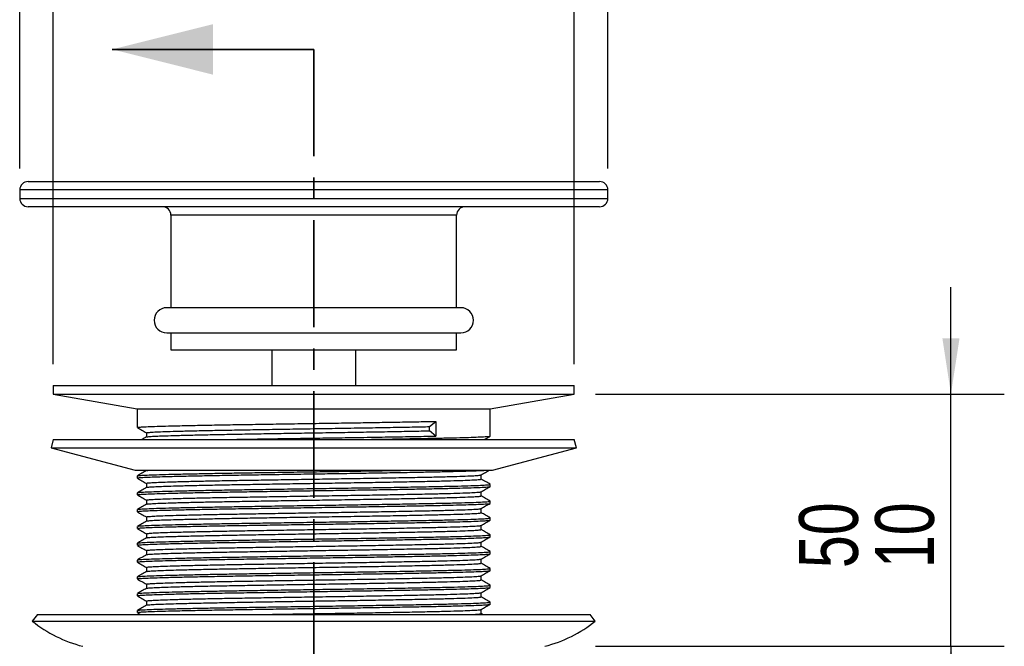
# Model space of a CAD drawing. Header units: millimetres. Extents: x 3 to 415, y 5 to 292.
# Tile 3 of 10: x 96 to 154, y 171 to 208. Entities that reach past the tile are written whole.
import ezdxf

# ---------------------------------------------------------------- set-up
doc = ezdxf.new("R2010")
doc.units = ezdxf.units.MM
doc.linetypes.add('CENTER', pattern=[10.16, 6.35, -1.27, 1.27, -1.27])
doc.layers.add('FORMAT', color=179, linetype='Continuous')
doc.styles.add('SLDTEXTSTYLE0', font='TXT', dxfattribs={"width": 0.75})
doc.dimstyles.new('SLDDIMSTYLE0', dxfattribs={"dimtxt": 3.5, "dimasz": 3.302, "dimexe": 0, "dimexo": 0.0625, "dimgap": 0.875, "dimtad": 1, "dimlfac": 2, "dimrnd": 1e-09, "dimzin": 12, "dimdsep": 46, "dimtxsty": 'SLDTEXTSTYLE0', "dimsah": 1, "dimcen": 0.09, "dimadec": 0, "dimazin": 3, "dimtfac": 1, "dimtdec": 0, "dimtofl": 0, "dimtmove": 0, "dimatfit": 3, "dimfxl": 1, "dimfrac": 2, "dimtolj": 1, "dimtzin": 12, "dimarcsym": 0})
doc.dimstyles.new('SLDDIMSTYLE1', dxfattribs={"dimtxt": 3.5, "dimasz": 3.302, "dimexe": 0, "dimexo": 0.0625, "dimgap": 0.875, "dimtad": 1, "dimlfac": 2, "dimrnd": 1e-09, "dimzin": 12, "dimdsep": 46, "dimtxsty": 'SLDTEXTSTYLE0', "dimsah": 1, "dimcen": 0.09, "dimadec": 0, "dimazin": 3, "dimlim": 1, "dimtp": 20, "dimtm": 20, "dimtfac": 1, "dimtdec": 0, "dimtmove": 0, "dimatfit": 0, "dimfxl": 1, "dimfrac": 2, "dimtolj": 1, "dimtzin": 12, "dimarcsym": 0})

# ---------------------------------------------------------------- blocks, each defined once
blk = doc.blocks.new('_D_1')
at = {"layer": 'FORMAT'}
for p, q in [((150.974, 185.798), (150.974, 192.148)), ((129.828, 185.798), (154.149, 185.798)), ((150.974, 170.798), (150.974, 185.798)), ((129.828, 170.798), (154.149, 170.798)), ((150.974, 170.798), (150.974, 164.448))]:
    blk.add_line(p, q, dxfattribs=at)
for points in [[(150.974, 185.798), (151.482, 189.1), (150.466, 189.1)], [(150.974, 170.798), (150.466, 167.496), (151.482, 167.496)]]:
    blk.add_solid(points, dxfattribs=at)
at = {"layer": 'FORMAT', "char_height": 3.5, "attachment_point": 1, "rotation": 90, "style": 'SLDTEXTSTYLE0'}
for s, insert in [('50', (141.936, 175.448)), ('10', (146.462, 175.448))]:
    blk.add_mtext(s, dxfattribs=dict(at, insert=insert))
blk = doc.blocks.new('_D_2')
at = {"layer": 'FORMAT'}
for p, q in [((95.558, 199.201), (95.558, 229.606)), ((130.558, 199.201), (130.558, 229.606)), ((130.558, 226.431), (95.558, 226.431))]:
    blk.add_line(p, q, dxfattribs=at)
for points in [[(95.558, 226.431), (98.86, 225.923), (98.86, 226.939)], [(130.558, 226.431), (127.256, 226.939), (127.256, 225.923)]]:
    blk.add_solid(points, dxfattribs=at)
at = {"layer": 'FORMAT', "char_height": 3.5, "attachment_point": 1, "style": 'SLDTEXTSTYLE0'}
for s, insert in [('%%c', (103.045, 230.943)), ('70', (108.324, 230.996))]:
    blk.add_mtext(s, dxfattribs=dict(at, insert=insert))
blk = doc.blocks.new('_D_4')
at = {"layer": 'FORMAT'}
for p, q in [((97.558, 187.568), (97.558, 222.319)), ((128.558, 187.568), (128.558, 222.319)), ((97.558, 219.144), (128.558, 219.144))]:
    blk.add_line(p, q, dxfattribs=at)
for points in [[(97.558, 219.144), (100.86, 218.636), (100.86, 219.652)], [(128.558, 219.144), (125.256, 219.652), (125.256, 218.636)]]:
    blk.add_solid(points, dxfattribs=at)
at = {"layer": 'FORMAT', "char_height": 3.5, "attachment_point": 1, "style": 'SLDTEXTSTYLE0'}
for s, insert in [('%%c', (107.074, 223.656)), ('62', (112.353, 223.709))]:
    blk.add_mtext(s, dxfattribs=dict(at, insert=insert))

msp = doc.modelspace()

# ---------------------------------------------------------------- linework, layer by layer
at = {"color": 7, "linetype": 'Continuous', "lineweight": 35}
msp.add_line((113.0584, 206.2881), (101.0584, 206.2881), dxfattribs=at)
at = {"color": 7, "linetype": 'CENTER', "lineweight": 35}
msp.add_line((113.0584, 206.2881), (113.0584, 125.0958), dxfattribs=at)
at = {"color": 7, "linetype": 'Continuous', "lineweight": 25}
for p, q in [((96.0584, 198.4308), (130.0584, 198.4308)), ((95.5584, 197.9308), (95.5584, 197.4308)), ((130.5584, 197.4308), (130.5584, 197.9308)), ((110.3706, 196.9308), (96.0584, 196.9308)), ((130.0584, 196.9308), (110.3706, 196.9308)), ((104.5584, 196.4308), (104.5584, 190.9308)), ((121.5584, 190.9308), (121.5584, 196.4308)), ((121.8084, 190.9308), (104.3084, 190.9308)), ((104.3084, 189.4308), (121.8084, 189.4308)), ((104.5584, 189.4308), (104.5584, 188.4308)), ((121.5584, 188.4308), (121.5584, 189.4308)), ((104.5584, 188.4308), (111.7145, 188.4308)), ((110.5584, 188.4308), (110.5584, 186.2983)), ((111.7145, 188.4308), (121.5584, 188.4308)), ((115.5584, 186.2983), (115.5584, 188.4308)), ((97.5584, 186.2983), (97.5584, 185.7983)), ((97.5584, 186.2983), (128.5584, 186.2983)), ((97.5584, 185.7983), (102.5584, 184.9166)), ((97.5584, 185.7983), (128.5584, 185.7983)), ((123.5584, 184.9166), (128.5584, 185.7983)), ((128.5584, 185.7983), (128.5584, 186.2983)), ((102.5584, 184.9166), (102.5584, 183.8014)), ((102.5584, 184.9166), (123.5584, 184.9166)), ((123.5584, 183.3013), (123.5584, 184.9166)), ((119.9497, 183.8608), (120.3243, 184.1733)), ((120.3243, 184.1733), (120.3243, 183.2983)), ((103.0997, 183.4887), (103.0997, 183.2411)), ((119.9497, 183.6108), (119.9497, 183.8608)), ((120.3243, 183.2983), (119.9497, 183.6108)), ((97.5584, 183.0835), (97.429, 182.6006)), ((97.5584, 183.0835), (113.3679, 183.0835)), ((113.3679, 183.0835), (128.5584, 183.0835)), ((128.6878, 182.6006), (128.5584, 183.0835)), ((97.429, 182.6006), (102.429, 181.2608)), ((97.429, 182.6006), (113.3705, 182.6006)), ((113.3705, 182.6006), (128.6878, 182.6006)), ((123.6878, 181.2608), (128.6878, 182.6006)), ((102.429, 181.2608), (113.2707, 181.2608)), ((113.2707, 181.2608), (123.6878, 181.2608)), ((102.5584, 180.9263), (102.5584, 180.8014)), ((103.0997, 180.4887), (103.0997, 180.2411)), ((123.0171, 180.7387), (123.0171, 180.9866)), ((102.5584, 179.9263), (102.5584, 179.8014)), ((123.0171, 179.7387), (123.0171, 179.9866)), ((123.5584, 180.3013), (123.5584, 180.4264)), ((103.0997, 179.4887), (103.0997, 179.2411)), ((123.5584, 179.3013), (123.5584, 179.4264)), ((102.5584, 178.9263), (102.5584, 178.8014)), ((123.0171, 178.7387), (123.0171, 178.9866)), ((103.0997, 178.4887), (103.0997, 178.2411)), ((123.5584, 178.3013), (123.5584, 178.4264)), ((102.5584, 177.9263), (102.5584, 177.8014)), ((123.0171, 177.7387), (123.0171, 177.9866)), ((103.0997, 177.4887), (103.0997, 177.2411)), ((123.0171, 176.7387), (123.0171, 176.9866)), ((123.5584, 177.3013), (123.5584, 177.4264)), ((102.5584, 176.9263), (102.5584, 176.8014)), ((103.0997, 176.4887), (103.0997, 176.2411)), ((123.5584, 176.3013), (123.5584, 176.4264)), ((102.5584, 175.9263), (102.5584, 175.8014)), ((123.0171, 175.7387), (123.0171, 175.9866)), ((103.0997, 175.4887), (103.0997, 175.2411)), ((123.5584, 175.3013), (123.5584, 175.4264)), ((102.5584, 174.9263), (102.5584, 174.8014)), ((123.0171, 174.7387), (123.0171, 174.9866)), ((103.0997, 174.4887), (103.0997, 174.2411)), ((123.5584, 174.3013), (123.5584, 174.4264)), ((102.5584, 173.9263), (102.5584, 173.8014)), ((103.0997, 173.4887), (103.0997, 173.2411)), ((123.0171, 173.7387), (123.0171, 173.9866)), ((102.5584, 172.9263), (102.5584, 172.8014)), ((123.0171, 172.7387), (123.0171, 172.9866)), ((123.5584, 173.3013), (123.5584, 173.4264)), ((96.6208, 172.6887), (96.3084, 172.2983)), ((96.3084, 172.2983), (116.6937, 172.2983)), ((96.6208, 172.6887), (116.6259, 172.6887)), ((102.5621, 172.7971), (102.7498, 172.6887)), ((116.6259, 172.6887), (129.496, 172.6887)), ((116.6937, 172.2983), (129.8084, 172.2983)), ((123.1079, 172.6887), (123.0171, 172.7411)), ((129.8084, 172.2983), (129.496, 172.6887))]:
    msp.add_line(p, q, dxfattribs=at)
at = {"color": 8, "linetype": 'Continuous', "lineweight": 25}
for p, q in [((130.5584, 197.9308), (95.5584, 197.9308)), ((95.5584, 197.4308), (110.2916, 197.4308)), ((110.2916, 197.4308), (130.5584, 197.4308)), ((111.7145, 196.4308), (104.5584, 196.4308)), ((121.5584, 196.4308), (111.7145, 196.4308))]:
    msp.add_line(p, q, dxfattribs=at)
at = {"color": 7, "linetype": 'Continuous', "lineweight": 25}
for centre, radius, start, end in [((96.0584, 197.9308), 0.5, 90, 180), ((130.0584, 197.9308), 0.5, 0, 90), ((96.0584, 197.4308), 0.5, 180, 270), ((104.0584, 196.4308), 0.5, 0, 90), ((122.0584, 196.4308), 0.5, 90, 180), ((130.0584, 197.4308), 0.5, 270, 0), ((104.3084, 190.1808), 0.75, 90, 270), ((121.8084, 190.1808), 0.75, 270, 90), ((101.3066, 178.5447), 8, 231.334198, 255.535699), ((124.8102, 178.5447), 8, 284.464301, 308.665802)]:
    msp.add_arc(centre, radius, start, end, dxfattribs=at)
for points, knots in [([(102.576, 183.8014), (102.5777, 183.8063), (102.5817, 183.8182), (102.7904, 183.8371), (103.1658, 183.8577), (103.7065, 183.8774), (104.4191, 183.8981), (105.3157, 183.9202), (106.3911, 183.9429), (107.5907, 183.9651), (108.8934, 183.9865), (110.2812, 184.0089), (111.7307, 184.0317), (113.1611, 184.0536), (114.5408, 184.0741), (115.8558, 184.094), (117.1327, 184.1147), (118.3443, 184.1356), (119.4198, 184.1553), (120.0394, 184.1676), (120.3243, 184.1733)], [0, 0, 0, 0, 0.0396574, 0.0949647, 0.1499677, 0.2042719, 0.2588978, 0.3191074, 0.3793978, 0.4391771, 0.4983691, 0.5583197, 0.6186446, 0.6787498, 0.733165, 0.7876513, 0.8427749, 0.8980865, 0.9531277, 1, 1, 1, 1]), ([(102.5621, 183.7971), (102.6524, 183.745), (102.8316, 183.6415), (103.0107, 183.538), (103.0997, 183.4866)], [0, 0, 0, 0, 0.50364032, 1, 1, 1, 1]), ([(103.116, 183.4887), (103.1176, 183.4937), (103.1213, 183.5056), (103.3196, 183.5246), (103.6757, 183.5452), (104.1886, 183.5649), (104.8644, 183.5856), (105.7148, 183.6077), (106.7348, 183.6304), (107.8725, 183.6526), (109.1081, 183.674), (110.4243, 183.6964), (111.7991, 183.7192), (113.2395, 183.7425), (114.7183, 183.7654), (116.207, 183.7897), (117.6253, 183.8147), (118.8939, 183.8387), (119.614, 183.8537), (119.9497, 183.8608)], [0, 0, 0, 0, 0.040104, 0.0953908, 0.1503736, 0.2046578, 0.2592635, 0.3194509, 0.3797191, 0.4394764, 0.4986464, 0.5585749, 0.6188776, 0.6789607, 0.744158, 0.8097726, 0.8760476, 0.9421973, 1, 1, 1, 1]), ([(103.1261, 183.2434), (103.1291, 183.2472), (103.1378, 183.2584), (103.3502, 183.2768), (103.7266, 183.2975), (104.2376, 183.3164), (104.8847, 183.3362), (105.7148, 183.3577), (106.7348, 183.3804), (107.8725, 183.4026), (109.1081, 183.424), (110.4243, 183.4464), (111.7991, 183.4692), (113.2395, 183.4925), (114.7183, 183.5154), (116.207, 183.5397), (117.6253, 183.5647), (118.8939, 183.5887), (119.614, 183.6037), (119.9497, 183.6108)], [0, 0, 0, 0, 0.0313771, 0.0899653, 0.1481622, 0.1988436, 0.2499136, 0.3108607, 0.3718897, 0.4324012, 0.4923181, 0.5530031, 0.6140669, 0.6749084, 0.7409287, 0.8073714, 0.8744831, 0.9414677, 1, 1, 1, 1]), ([(103.1036, 183.2433), (103.0133, 183.1912), (102.9211, 183.1379), (102.8289, 183.0847), (102.8269, 183.0835)], [0, 0, 0, 0, 0.97854, 1, 1, 1, 1]), ([(107.2607, 183.0835), (107.4662, 183.0873), (108.0384, 183.0977), (109.0792, 183.1144), (110.4141, 183.136), (111.8725, 183.1589), (113.4107, 183.1824), (114.9363, 183.2048), (116.4252, 183.228), (117.8469, 183.2518), (119.1744, 183.2755), (119.9426, 183.2907), (120.3243, 183.2983)], [0, 0, 0, 0, 0.052606, 0.1465379, 0.241678, 0.3507904, 0.4593789, 0.5665151, 0.6745607, 0.783602, 0.8924682, 1, 1, 1, 1]), ([(115.1563, 183.0835), (115.3864, 183.087), (116.0592, 183.0972), (117.1313, 183.1147), (118.3459, 183.1356), (119.4659, 183.1562), (120.4777, 183.1759), (121.3702, 183.196), (122.1318, 183.2168), (122.7429, 183.2377), (123.1952, 183.2583), (123.4628, 183.278), (123.5796, 183.2924), (123.5504, 183.3003), (123.5466, 183.3013)], [0, 0, 0, 0, 0.048835, 0.142839, 0.2371637, 0.3310272, 0.4237056, 0.516975, 0.6112619, 0.7057917, 0.7997777, 0.8925714, 0.9859864, 1, 1, 1, 1]), ([(123.185, 183.0835), (123.218, 183.1026), (123.3412, 183.1738), (123.4644, 183.245), (123.5547, 183.2971)], [0, 0, 0, 0, 0.2677318, 1, 1, 1, 1]), ([(103.1036, 181.2433), (103.0133, 181.1912), (102.8329, 181.087), (102.6524, 180.9827), (102.5621, 180.9306)], [0, 0, 0, 0, 0.4999963, 1, 1, 1, 1]), ([(102.576, 180.8014), (102.5777, 180.8063), (102.5817, 180.8182), (102.7904, 180.8371), (103.1658, 180.8577), (103.7065, 180.8774), (104.4191, 180.8981), (105.3157, 180.9202), (106.3911, 180.9429), (107.5907, 180.9651), (108.8934, 180.9865), (110.2812, 181.0089), (111.7306, 181.0317), (113.1611, 181.0536), (114.5408, 181.0741), (115.8559, 181.094), (117.1324, 181.1147), (118.3457, 181.1356), (119.4659, 181.1562), (120.4778, 181.1759), (121.3695, 181.196), (122.1343, 181.2168), (122.7333, 181.2377), (123.0876, 181.2525), (123.1905, 181.26), (123.2021, 181.2608)], [0, 0, 0, 0, 0.0321114, 0.0768948, 0.1214319, 0.1654031, 0.2096347, 0.2583876, 0.307206, 0.3556105, 0.4035394, 0.4520826, 0.5009289, 0.5495973, 0.5936583, 0.6377769, 0.6824116, 0.7271985, 0.7717665, 0.8157717, 0.8600576, 0.9048266, 0.9497109, 0.994337, 1, 1, 1, 1]), ([(102.5845, 180.9306), (102.5941, 180.9358), (102.6177, 180.9486), (102.8926, 180.9689), (103.3675, 180.9911), (104.0178, 181.0119), (104.8078, 181.0331), (105.7162, 181.0539), (106.7439, 181.0747), (107.8686, 181.0948), (109.0764, 181.1144), (110.4149, 181.136), (111.8723, 181.1589), (113.4104, 181.1824), (114.9377, 181.2048), (116.4201, 181.228), (117.5675, 181.2469), (118.1694, 181.2578), (118.3355, 181.2608)], [0, 0, 0, 0, 0.0465914, 0.1145213, 0.1818451, 0.2485635, 0.3105071, 0.3728267, 0.435006, 0.4965361, 0.5577508, 0.6197529, 0.6908606, 0.7616269, 0.8314468, 0.9018593, 0.9729206, 1, 1, 1, 1]), ([(103.1261, 181.2434), (103.1232, 181.2472), (103.119, 181.253), (103.1871, 181.2589), (103.2097, 181.2608)], [0, 0, 0, 0, 0.6677829, 1, 1, 1, 1]), ([(123.0132, 180.9843), (123.1035, 181.0365), (123.263, 181.1286), (123.4226, 181.2208), (123.4919, 181.2608)], [0, 0, 0, 0, 0.5655416, 1, 1, 1, 1]), ([(102.5621, 180.7971), (102.6524, 180.745), (102.8316, 180.6415), (103.0107, 180.538), (103.0997, 180.4866)], [0, 0, 0, 0, 0.5036403, 1, 1, 1, 1]), ([(103.116, 180.4887), (103.1176, 180.4937), (103.1213, 180.5056), (103.3196, 180.5246), (103.6757, 180.5452), (104.1886, 180.5649), (104.8644, 180.5856), (105.7148, 180.6077), (106.7348, 180.6304), (107.8725, 180.6526), (109.1081, 180.674), (110.4243, 180.6964), (111.7991, 180.7192), (113.2395, 180.7425), (114.7184, 180.7654), (116.2065, 180.7897), (117.6272, 180.8147), (118.9368, 180.8397), (120.0676, 180.8627), (121.0154, 180.8853), (121.7813, 180.908), (122.3791, 180.9307), (122.7804, 180.953), (122.9874, 180.9703), (122.9887, 180.9811), (122.9891, 180.9844)], [0, 0, 0, 0, 0.0300801, 0.0715481, 0.1127881, 0.153504, 0.1944612, 0.2396048, 0.2848091, 0.3296302, 0.3740108, 0.4189603, 0.4641905, 0.5092559, 0.5581574, 0.6073717, 0.6570815, 0.7066971, 0.7556513, 0.8003047, 0.8454527, 0.8906545, 0.9354663, 0.9798498, 1, 1, 1, 1]), ([(103.1261, 180.2434), (103.1291, 180.2472), (103.1378, 180.2584), (103.3502, 180.2768), (103.7266, 180.2975), (104.2376, 180.3164), (104.8847, 180.3362), (105.7148, 180.3577), (106.7348, 180.3804), (107.8725, 180.4026), (109.1081, 180.424), (110.4243, 180.4464), (111.7991, 180.4692), (113.2395, 180.4925), (114.7184, 180.5154), (116.2065, 180.5397), (117.6272, 180.5647), (118.9368, 180.5897), (120.0676, 180.6127), (121.0154, 180.6353), (121.7814, 180.658), (122.3786, 180.6807), (122.7824, 180.703), (122.9976, 180.7217), (122.9955, 180.7339), (122.9947, 180.7387)], [0, 0, 0, 0, 0.02325696, 0.06668295, 0.10981899, 0.14738439, 0.18523792, 0.23041237, 0.27564752, 0.32049914, 0.36491003, 0.40989017, 0.4551512, 0.50024735, 0.54918212, 0.59843, 0.64817365, 0.69782316, 0.7468107, 0.79149458, 0.8366733, 0.88190591, 0.92674834, 0.97116212, 1, 1, 1, 1]), ([(123.5547, 180.4306), (123.4644, 180.4827), (123.2853, 180.5862), (123.1061, 180.6897), (123.0171, 180.7411)], [0, 0, 0, 0, 0.503641, 1, 1, 1, 1]), ([(103.1036, 180.2433), (103.0133, 180.1912), (102.8329, 180.087), (102.6524, 179.9827), (102.5621, 179.9306)], [0, 0, 0, 0, 0.4999963, 1, 1, 1, 1]), ([(102.576, 179.8014), (102.5777, 179.8063), (102.5817, 179.8182), (102.7904, 179.8371), (103.1658, 179.8577), (103.7065, 179.8774), (104.4191, 179.8981), (105.3157, 179.9202), (106.3911, 179.9429), (107.5907, 179.9651), (108.8934, 179.9865), (110.2812, 180.0089), (111.7306, 180.0317), (113.1611, 180.0536), (114.5408, 180.0741), (115.8559, 180.094), (117.1324, 180.1147), (118.3456, 180.1356), (119.466, 180.1562), (120.4776, 180.1759), (121.3702, 180.196), (122.1318, 180.2168), (122.7429, 180.2377), (123.1952, 180.2583), (123.4628, 180.278), (123.5796, 180.2924), (123.5504, 180.3003), (123.5466, 180.3013)], [0, 0, 0, 0, 0.0294761, 0.0705841, 0.1114661, 0.1518287, 0.1924303, 0.2371821, 0.281994, 0.3264261, 0.3704215, 0.4149808, 0.4598184, 0.5044926, 0.5449376, 0.5854355, 0.6264071, 0.6675184, 0.7084288, 0.7488226, 0.789474, 0.8305688, 0.8717695, 0.9127333, 0.9531773, 0.9938922, 1, 1, 1, 1]), ([(102.5845, 179.9306), (102.5941, 179.9358), (102.6177, 179.9486), (102.8926, 179.9689), (103.3675, 179.9911), (104.0178, 180.0119), (104.8078, 180.0331), (105.7162, 180.0539), (106.7439, 180.0747), (107.8687, 180.0948), (109.0764, 180.1144), (110.4149, 180.136), (111.8722, 180.1589), (113.4107, 180.1824), (114.9365, 180.2048), (116.4247, 180.228), (117.8488, 180.2518), (119.1673, 180.2755), (120.0049, 180.2917), (120.7603, 180.3072), (121.448, 180.3229), (122.2555, 180.3455), (122.8851, 180.3682), (123.311, 180.3905), (123.5382, 180.4093), (123.5359, 180.4215), (123.535, 180.4264)], [0, 0, 0, 0, 0.0309953, 0.0761863, 0.120974, 0.165359, 0.2065676, 0.2480262, 0.2893915, 0.3303249, 0.3710486, 0.412296, 0.459601, 0.5066789, 0.5531272, 0.5999697, 0.6472439, 0.6944422, 0.7410619, 0.7466748, 0.7913228, 0.8364653, 0.8816616, 0.926468, 0.9708461, 1, 1, 1, 1]), ([(103.116, 179.4887), (103.1176, 179.4937), (103.1213, 179.5056), (103.3196, 179.5246), (103.6757, 179.5452), (104.1886, 179.5649), (104.8644, 179.5856), (105.7148, 179.6077), (106.7348, 179.6304), (107.8725, 179.6526), (109.1081, 179.674), (110.4243, 179.6964), (111.7991, 179.7192), (113.2395, 179.7425), (114.7184, 179.7654), (116.2065, 179.7897), (117.6272, 179.8147), (118.9368, 179.8397), (120.0676, 179.8627), (121.0154, 179.8853), (121.7813, 179.908), (122.3791, 179.9307), (122.7804, 179.953), (122.9874, 179.9703), (122.9887, 179.9811), (122.9891, 179.9844)], [0, 0, 0, 0, 0.0300801, 0.0715481, 0.1127881, 0.153504, 0.1944612, 0.2396048, 0.2848091, 0.3296302, 0.3740108, 0.4189603, 0.4641905, 0.5092559, 0.5581574, 0.6073717, 0.6570815, 0.7066971, 0.7556513, 0.8003047, 0.8454527, 0.8906545, 0.9354663, 0.9798498, 1, 1, 1, 1]), ([(123.0132, 179.9843), (123.1035, 180.0365), (123.284, 180.1407), (123.4644, 180.245), (123.5547, 180.2971)], [0, 0, 0, 0, 0.4999963, 1, 1, 1, 1]), ([(102.5621, 179.7971), (102.6524, 179.745), (102.8316, 179.6415), (103.0107, 179.538), (103.0997, 179.4866)], [0, 0, 0, 0, 0.5036403, 1, 1, 1, 1]), ([(102.576, 178.8014), (102.5777, 178.8063), (102.5817, 178.8182), (102.7904, 178.8371), (103.1658, 178.8577), (103.7065, 178.8774), (104.4191, 178.8981), (105.3157, 178.9202), (106.3911, 178.9429), (107.5907, 178.9651), (108.8934, 178.9865), (110.2812, 179.0089), (111.7306, 179.0317), (113.1611, 179.0536), (114.5408, 179.0741), (115.8559, 179.094), (117.1324, 179.1147), (118.3456, 179.1356), (119.466, 179.1562), (120.4776, 179.1759), (121.3702, 179.196), (122.1318, 179.2168), (122.7429, 179.2377), (123.1952, 179.2583), (123.4628, 179.278), (123.5796, 179.2924), (123.5504, 179.3003), (123.5466, 179.3013)], [0, 0, 0, 0, 0.0294761, 0.0705841, 0.1114661, 0.1518287, 0.1924303, 0.2371821, 0.281994, 0.3264261, 0.3704215, 0.4149808, 0.4598184, 0.5044926, 0.5449376, 0.5854355, 0.6264071, 0.6675184, 0.7084288, 0.7488226, 0.789474, 0.8305688, 0.8717695, 0.9127333, 0.9531773, 0.9938922, 1, 1, 1, 1]), ([(102.5845, 178.9306), (102.5941, 178.9358), (102.6177, 178.9486), (102.8926, 178.9689), (103.3675, 178.9911), (104.0178, 179.0119), (104.8078, 179.0331), (105.7162, 179.0539), (106.7439, 179.0747), (107.8687, 179.0948), (109.0764, 179.1144), (110.4149, 179.136), (111.8722, 179.1589), (113.4107, 179.1824), (114.9365, 179.2048), (116.4247, 179.228), (117.8488, 179.2518), (119.1673, 179.2755), (120.0049, 179.2917), (120.7603, 179.3072), (121.448, 179.3229), (122.2555, 179.3455), (122.8851, 179.3682), (123.311, 179.3905), (123.5382, 179.4093), (123.5359, 179.4215), (123.535, 179.4264)], [0, 0, 0, 0, 0.0309953, 0.0761863, 0.120974, 0.165359, 0.2065676, 0.2480262, 0.2893915, 0.3303249, 0.3710486, 0.412296, 0.459601, 0.5066789, 0.5531272, 0.5999697, 0.6472439, 0.6944422, 0.7410619, 0.7466748, 0.7913228, 0.8364653, 0.8816616, 0.926468, 0.9708461, 1, 1, 1, 1]), ([(103.1261, 179.2434), (103.1291, 179.2472), (103.1378, 179.2584), (103.3502, 179.2768), (103.7266, 179.2975), (104.2376, 179.3164), (104.8847, 179.3362), (105.7148, 179.3577), (106.7348, 179.3804), (107.8725, 179.4026), (109.1081, 179.424), (110.4243, 179.4464), (111.7991, 179.4692), (113.2395, 179.4925), (114.7184, 179.5154), (116.2065, 179.5397), (117.6272, 179.5647), (118.9368, 179.5897), (120.0676, 179.6127), (121.0154, 179.6353), (121.7814, 179.658), (122.3786, 179.6807), (122.7824, 179.703), (122.9976, 179.7217), (122.9955, 179.7339), (122.9947, 179.7387)], [0, 0, 0, 0, 0.02325696, 0.06668295, 0.10981899, 0.14738439, 0.18523792, 0.23041237, 0.27564752, 0.32049914, 0.36491003, 0.40989017, 0.4551512, 0.50024735, 0.54918212, 0.59843, 0.64817365, 0.69782316, 0.7468107, 0.79149458, 0.8366733, 0.88190591, 0.92674834, 0.97116212, 1, 1, 1, 1]), ([(123.0132, 178.9843), (123.1035, 179.0365), (123.284, 179.1407), (123.4644, 179.245), (123.5547, 179.2971)], [0, 0, 0, 0, 0.4999963, 1, 1, 1, 1]), ([(123.5547, 179.4306), (123.4644, 179.4827), (123.2853, 179.5862), (123.1061, 179.6897), (123.0171, 179.7411)], [0, 0, 0, 0, 0.503641, 1, 1, 1, 1]), ([(103.1036, 179.2433), (103.0133, 179.1912), (102.8329, 179.087), (102.6524, 178.9827), (102.5621, 178.9306)], [0, 0, 0, 0, 0.4999963, 1, 1, 1, 1]), ([(102.5621, 178.7971), (102.6524, 178.745), (102.8316, 178.6415), (103.0107, 178.538), (103.0997, 178.4866)], [0, 0, 0, 0, 0.5036403, 1, 1, 1, 1]), ([(103.116, 178.4887), (103.1176, 178.4937), (103.1213, 178.5056), (103.3196, 178.5246), (103.6757, 178.5452), (104.1886, 178.5649), (104.8644, 178.5856), (105.7148, 178.6077), (106.7348, 178.6304), (107.8725, 178.6526), (109.1081, 178.674), (110.4243, 178.6964), (111.7991, 178.7192), (113.2395, 178.7425), (114.7184, 178.7654), (116.2065, 178.7897), (117.6272, 178.8147), (118.9368, 178.8397), (120.0676, 178.8627), (121.0154, 178.8853), (121.7813, 178.908), (122.3791, 178.9307), (122.7804, 178.953), (122.9874, 178.9703), (122.9887, 178.9811), (122.9891, 178.9844)], [0, 0, 0, 0, 0.0300801, 0.0715481, 0.1127881, 0.153504, 0.1944612, 0.2396048, 0.2848091, 0.3296302, 0.3740108, 0.4189603, 0.4641905, 0.5092559, 0.5581574, 0.6073717, 0.6570815, 0.7066971, 0.7556513, 0.8003047, 0.8454527, 0.8906545, 0.9354663, 0.9798498, 1, 1, 1, 1]), ([(103.1261, 178.2434), (103.1291, 178.2472), (103.1378, 178.2584), (103.3502, 178.2768), (103.7266, 178.2975), (104.2376, 178.3164), (104.8847, 178.3362), (105.7148, 178.3577), (106.7348, 178.3804), (107.8725, 178.4026), (109.1081, 178.424), (110.4243, 178.4464), (111.7991, 178.4692), (113.2395, 178.4925), (114.7184, 178.5154), (116.2065, 178.5397), (117.6272, 178.5647), (118.9368, 178.5897), (120.0676, 178.6127), (121.0154, 178.6353), (121.7814, 178.658), (122.3786, 178.6807), (122.7824, 178.703), (122.9976, 178.7217), (122.9955, 178.7339), (122.9947, 178.7387)], [0, 0, 0, 0, 0.02325696, 0.06668295, 0.10981899, 0.14738439, 0.18523792, 0.23041237, 0.27564752, 0.32049914, 0.36491003, 0.40989017, 0.4551512, 0.50024735, 0.54918212, 0.59843, 0.64817365, 0.69782316, 0.7468107, 0.79149458, 0.8366733, 0.88190591, 0.92674834, 0.97116212, 1, 1, 1, 1]), ([(123.5547, 178.4306), (123.4644, 178.4827), (123.2853, 178.5862), (123.1061, 178.6897), (123.0171, 178.7411)], [0, 0, 0, 0, 0.503641, 1, 1, 1, 1]), ([(103.1036, 178.2433), (103.0133, 178.1912), (102.8329, 178.087), (102.6524, 177.9827), (102.5621, 177.9306)], [0, 0, 0, 0, 0.4999963, 1, 1, 1, 1]), ([(102.576, 177.8014), (102.5777, 177.8063), (102.5817, 177.8182), (102.7904, 177.8371), (103.1658, 177.8577), (103.7065, 177.8774), (104.4191, 177.8981), (105.3157, 177.9202), (106.3911, 177.9429), (107.5907, 177.9651), (108.8934, 177.9865), (110.2812, 178.0089), (111.7306, 178.0317), (113.1611, 178.0536), (114.5408, 178.0741), (115.8559, 178.094), (117.1324, 178.1147), (118.3456, 178.1356), (119.466, 178.1562), (120.4776, 178.1759), (121.3702, 178.196), (122.1318, 178.2168), (122.7429, 178.2377), (123.1952, 178.2583), (123.4628, 178.278), (123.5796, 178.2924), (123.5504, 178.3003), (123.5466, 178.3013)], [0, 0, 0, 0, 0.0294761, 0.0705841, 0.1114661, 0.1518287, 0.1924303, 0.2371821, 0.281994, 0.3264261, 0.3704215, 0.4149808, 0.4598184, 0.5044926, 0.5449376, 0.5854355, 0.6264071, 0.6675184, 0.7084288, 0.7488226, 0.789474, 0.8305688, 0.8717695, 0.9127333, 0.9531773, 0.9938922, 1, 1, 1, 1]), ([(102.5845, 177.9306), (102.5941, 177.9358), (102.6177, 177.9486), (102.8926, 177.9689), (103.3675, 177.9911), (104.0178, 178.0119), (104.8078, 178.0331), (105.7162, 178.0539), (106.7439, 178.0747), (107.8687, 178.0948), (109.0764, 178.1144), (110.4149, 178.136), (111.8722, 178.1589), (113.4107, 178.1824), (114.9365, 178.2048), (116.4247, 178.228), (117.8488, 178.2518), (119.1673, 178.2755), (120.0049, 178.2917), (120.7603, 178.3072), (121.448, 178.3229), (122.2555, 178.3455), (122.8851, 178.3682), (123.311, 178.3905), (123.5382, 178.4093), (123.5359, 178.4215), (123.535, 178.4264)], [0, 0, 0, 0, 0.0309953, 0.0761863, 0.120974, 0.165359, 0.2065676, 0.2480262, 0.2893915, 0.3303249, 0.3710486, 0.412296, 0.459601, 0.5066789, 0.5531272, 0.5999697, 0.6472439, 0.6944422, 0.7410619, 0.7466748, 0.7913228, 0.8364653, 0.8816616, 0.926468, 0.9708461, 1, 1, 1, 1]), ([(123.0132, 177.9843), (123.1035, 178.0365), (123.284, 178.1407), (123.4644, 178.245), (123.5547, 178.2971)], [0, 0, 0, 0, 0.4999963, 1, 1, 1, 1]), ([(102.5621, 177.7971), (102.6524, 177.745), (102.8316, 177.6415), (103.0107, 177.538), (103.0997, 177.4866)], [0, 0, 0, 0, 0.5036403, 1, 1, 1, 1]), ([(103.116, 177.4887), (103.1176, 177.4937), (103.1213, 177.5056), (103.3196, 177.5246), (103.6757, 177.5452), (104.1886, 177.5649), (104.8644, 177.5856), (105.7148, 177.6077), (106.7348, 177.6304), (107.8725, 177.6526), (109.1081, 177.674), (110.4243, 177.6964), (111.7991, 177.7192), (113.2395, 177.7425), (114.7184, 177.7654), (116.2065, 177.7897), (117.6272, 177.8147), (118.9368, 177.8397), (120.0676, 177.8627), (121.0154, 177.8853), (121.7813, 177.908), (122.3791, 177.9307), (122.7804, 177.953), (122.9874, 177.9703), (122.9887, 177.9811), (122.9891, 177.9844)], [0, 0, 0, 0, 0.0300801, 0.0715481, 0.1127881, 0.153504, 0.1944612, 0.2396048, 0.2848091, 0.3296302, 0.3740108, 0.4189603, 0.4641905, 0.5092559, 0.5581574, 0.6073717, 0.6570815, 0.7066971, 0.7556513, 0.8003047, 0.8454527, 0.8906545, 0.9354663, 0.9798498, 1, 1, 1, 1]), ([(103.1261, 177.2434), (103.1291, 177.2472), (103.1378, 177.2584), (103.3502, 177.2768), (103.7266, 177.2975), (104.2376, 177.3164), (104.8847, 177.3362), (105.7148, 177.3577), (106.7348, 177.3804), (107.8725, 177.4026), (109.1081, 177.424), (110.4243, 177.4464), (111.7991, 177.4692), (113.2395, 177.4925), (114.7184, 177.5154), (116.2065, 177.5397), (117.6272, 177.5647), (118.9368, 177.5897), (120.0676, 177.6127), (121.0154, 177.6353), (121.7814, 177.658), (122.3786, 177.6807), (122.7824, 177.703), (122.9976, 177.7217), (122.9955, 177.7339), (122.9947, 177.7387)], [0, 0, 0, 0, 0.02325696, 0.06668295, 0.10981899, 0.14738439, 0.18523792, 0.23041237, 0.27564752, 0.32049914, 0.36491003, 0.40989017, 0.4551512, 0.50024735, 0.54918212, 0.59843, 0.64817365, 0.69782316, 0.7468107, 0.79149458, 0.8366733, 0.88190591, 0.92674834, 0.97116212, 1, 1, 1, 1]), ([(123.5547, 177.4306), (123.4644, 177.4827), (123.2853, 177.5862), (123.1061, 177.6897), (123.0171, 177.7411)], [0, 0, 0, 0, 0.503641, 1, 1, 1, 1]), ([(103.1036, 177.2433), (103.0133, 177.1912), (102.8329, 177.087), (102.6524, 176.9827), (102.5621, 176.9306)], [0, 0, 0, 0, 0.4999963, 1, 1, 1, 1]), ([(102.576, 176.8014), (102.5777, 176.8063), (102.5817, 176.8182), (102.7904, 176.8371), (103.1658, 176.8577), (103.7065, 176.8774), (104.4191, 176.8981), (105.3157, 176.9202), (106.3911, 176.9429), (107.5907, 176.9651), (108.8934, 176.9865), (110.2812, 177.0089), (111.7306, 177.0317), (113.1611, 177.0536), (114.5408, 177.0741), (115.8559, 177.094), (117.1324, 177.1147), (118.3456, 177.1356), (119.466, 177.1562), (120.4776, 177.1759), (121.3702, 177.196), (122.1318, 177.2168), (122.7429, 177.2377), (123.1952, 177.2583), (123.4628, 177.278), (123.5796, 177.2924), (123.5504, 177.3003), (123.5466, 177.3013)], [0, 0, 0, 0, 0.0294761, 0.0705841, 0.1114661, 0.1518287, 0.1924303, 0.2371821, 0.281994, 0.3264261, 0.3704215, 0.4149808, 0.4598184, 0.5044926, 0.5449376, 0.5854355, 0.6264071, 0.6675184, 0.7084288, 0.7488226, 0.789474, 0.8305688, 0.8717695, 0.9127333, 0.9531773, 0.9938922, 1, 1, 1, 1]), ([(102.5845, 176.9306), (102.5941, 176.9358), (102.6177, 176.9486), (102.8926, 176.9689), (103.3675, 176.9911), (104.0178, 177.0119), (104.8078, 177.0331), (105.7162, 177.0539), (106.7439, 177.0747), (107.8687, 177.0948), (109.0764, 177.1144), (110.4149, 177.136), (111.8722, 177.1589), (113.4107, 177.1824), (114.9365, 177.2048), (116.4247, 177.228), (117.8488, 177.2518), (119.1673, 177.2755), (120.0049, 177.2917), (120.7603, 177.3072), (121.448, 177.3229), (122.2555, 177.3455), (122.8851, 177.3682), (123.311, 177.3905), (123.5382, 177.4093), (123.5359, 177.4215), (123.535, 177.4264)], [0, 0, 0, 0, 0.0309953, 0.0761863, 0.120974, 0.165359, 0.2065676, 0.2480262, 0.2893915, 0.3303249, 0.3710486, 0.412296, 0.459601, 0.5066789, 0.5531272, 0.5999697, 0.6472439, 0.6944422, 0.7410619, 0.7466748, 0.7913228, 0.8364653, 0.8816616, 0.926468, 0.9708461, 1, 1, 1, 1]), ([(103.116, 176.4887), (103.1176, 176.4937), (103.1213, 176.5056), (103.3196, 176.5246), (103.6757, 176.5452), (104.1886, 176.5649), (104.8644, 176.5856), (105.7148, 176.6077), (106.7348, 176.6304), (107.8725, 176.6526), (109.1081, 176.674), (110.4243, 176.6964), (111.7991, 176.7192), (113.2395, 176.7425), (114.7184, 176.7654), (116.2065, 176.7897), (117.6272, 176.8147), (118.9368, 176.8397), (120.0676, 176.8627), (121.0154, 176.8853), (121.7813, 176.908), (122.3791, 176.9307), (122.7804, 176.953), (122.9874, 176.9703), (122.9887, 176.9811), (122.9891, 176.9844)], [0, 0, 0, 0, 0.0300801, 0.0715481, 0.1127881, 0.153504, 0.1944612, 0.2396048, 0.2848091, 0.3296302, 0.3740108, 0.4189603, 0.4641905, 0.5092559, 0.5581574, 0.6073717, 0.6570815, 0.7066971, 0.7556513, 0.8003047, 0.8454527, 0.8906545, 0.9354663, 0.9798498, 1, 1, 1, 1]), ([(123.0132, 176.9843), (123.1035, 177.0365), (123.284, 177.1407), (123.4644, 177.245), (123.5547, 177.2971)], [0, 0, 0, 0, 0.4999963, 1, 1, 1, 1]), ([(102.5621, 176.7971), (102.6524, 176.745), (102.8316, 176.6415), (103.0107, 176.538), (103.0997, 176.4866)], [0, 0, 0, 0, 0.5036403, 1, 1, 1, 1]), ([(102.5845, 175.9306), (102.5941, 175.9358), (102.6177, 175.9486), (102.8926, 175.9689), (103.3675, 175.9911), (104.0178, 176.0119), (104.8078, 176.0331), (105.7162, 176.0539), (106.7439, 176.0747), (107.8687, 176.0948), (109.0764, 176.1144), (110.4149, 176.136), (111.8722, 176.1589), (113.4107, 176.1824), (114.9365, 176.2048), (116.4247, 176.228), (117.8488, 176.2518), (119.1673, 176.2755), (120.0049, 176.2917), (120.7603, 176.3072), (121.448, 176.3229), (122.2555, 176.3455), (122.8851, 176.3682), (123.311, 176.3905), (123.5382, 176.4093), (123.5359, 176.4215), (123.535, 176.4264)], [0, 0, 0, 0, 0.0309953, 0.0761863, 0.120974, 0.165359, 0.2065676, 0.2480262, 0.2893915, 0.3303249, 0.3710486, 0.412296, 0.459601, 0.5066789, 0.5531272, 0.5999697, 0.6472439, 0.6944422, 0.7410619, 0.7466748, 0.7913228, 0.8364653, 0.8816616, 0.926468, 0.9708461, 1, 1, 1, 1]), ([(103.1261, 176.2434), (103.1291, 176.2472), (103.1378, 176.2584), (103.3502, 176.2768), (103.7266, 176.2975), (104.2376, 176.3164), (104.8847, 176.3362), (105.7148, 176.3577), (106.7348, 176.3804), (107.8725, 176.4026), (109.1081, 176.424), (110.4243, 176.4464), (111.7991, 176.4692), (113.2395, 176.4925), (114.7184, 176.5154), (116.2065, 176.5397), (117.6272, 176.5647), (118.9368, 176.5897), (120.0676, 176.6127), (121.0154, 176.6353), (121.7814, 176.658), (122.3786, 176.6807), (122.7824, 176.703), (122.9976, 176.7217), (122.9955, 176.7339), (122.9947, 176.7387)], [0, 0, 0, 0, 0.02325696, 0.06668295, 0.10981899, 0.14738439, 0.18523792, 0.23041237, 0.27564752, 0.32049914, 0.36491003, 0.40989017, 0.4551512, 0.50024735, 0.54918212, 0.59843, 0.64817365, 0.69782316, 0.7468107, 0.79149458, 0.8366733, 0.88190591, 0.92674834, 0.97116212, 1, 1, 1, 1]), ([(123.5547, 176.4306), (123.4644, 176.4827), (123.2853, 176.5862), (123.1061, 176.6897), (123.0171, 176.7411)], [0, 0, 0, 0, 0.503641, 1, 1, 1, 1]), ([(103.1036, 176.2433), (103.0133, 176.1912), (102.8329, 176.087), (102.6524, 175.9827), (102.5621, 175.9306)], [0, 0, 0, 0, 0.4999963, 1, 1, 1, 1]), ([(102.5621, 175.7971), (102.6524, 175.745), (102.8316, 175.6415), (103.0107, 175.538), (103.0997, 175.4866)], [0, 0, 0, 0, 0.5036403, 1, 1, 1, 1]), ([(102.576, 175.8014), (102.5777, 175.8063), (102.5817, 175.8182), (102.7904, 175.8371), (103.1658, 175.8577), (103.7065, 175.8774), (104.4191, 175.8981), (105.3157, 175.9202), (106.3911, 175.9429), (107.5907, 175.9651), (108.8934, 175.9865), (110.2812, 176.0089), (111.7306, 176.0317), (113.1611, 176.0536), (114.5408, 176.0741), (115.8559, 176.094), (117.1324, 176.1147), (118.3456, 176.1356), (119.466, 176.1562), (120.4776, 176.1759), (121.3702, 176.196), (122.1318, 176.2168), (122.7429, 176.2377), (123.1952, 176.2583), (123.4628, 176.278), (123.5796, 176.2924), (123.5504, 176.3003), (123.5466, 176.3013)], [0, 0, 0, 0, 0.0294761, 0.0705841, 0.1114661, 0.1518287, 0.1924303, 0.2371821, 0.281994, 0.3264261, 0.3704215, 0.4149808, 0.4598184, 0.5044926, 0.5449376, 0.5854355, 0.6264071, 0.6675184, 0.7084288, 0.7488226, 0.789474, 0.8305688, 0.8717695, 0.9127333, 0.9531773, 0.9938922, 1, 1, 1, 1]), ([(103.116, 175.4887), (103.1176, 175.4937), (103.1213, 175.5056), (103.3196, 175.5246), (103.6757, 175.5452), (104.1886, 175.5649), (104.8644, 175.5856), (105.7148, 175.6077), (106.7348, 175.6304), (107.8725, 175.6526), (109.1081, 175.674), (110.4243, 175.6964), (111.7991, 175.7192), (113.2395, 175.7425), (114.7184, 175.7654), (116.2065, 175.7897), (117.6272, 175.8147), (118.9368, 175.8397), (120.0676, 175.8627), (121.0154, 175.8853), (121.7813, 175.908), (122.3791, 175.9307), (122.7804, 175.953), (122.9874, 175.9703), (122.9887, 175.9811), (122.9891, 175.9844)], [0, 0, 0, 0, 0.0300801, 0.0715481, 0.1127881, 0.153504, 0.1944612, 0.2396048, 0.2848091, 0.3296302, 0.3740108, 0.4189603, 0.4641905, 0.5092559, 0.5581574, 0.6073717, 0.6570815, 0.7066971, 0.7556513, 0.8003047, 0.8454527, 0.8906545, 0.9354663, 0.9798498, 1, 1, 1, 1]), ([(123.0132, 175.9843), (123.1035, 176.0365), (123.284, 176.1407), (123.4644, 176.245), (123.5547, 176.2971)], [0, 0, 0, 0, 0.4999963, 1, 1, 1, 1]), ([(103.1036, 175.2433), (103.0133, 175.1912), (102.8329, 175.087), (102.6524, 174.9827), (102.5621, 174.9306)], [0, 0, 0, 0, 0.4999963, 1, 1, 1, 1]), ([(102.576, 174.8014), (102.5777, 174.8063), (102.5817, 174.8182), (102.7904, 174.8371), (103.1658, 174.8577), (103.7065, 174.8774), (104.4191, 174.8981), (105.3157, 174.9202), (106.3911, 174.9429), (107.5907, 174.9651), (108.8934, 174.9865), (110.2812, 175.0089), (111.7306, 175.0317), (113.1611, 175.0536), (114.5408, 175.0741), (115.8559, 175.094), (117.1324, 175.1147), (118.3456, 175.1356), (119.466, 175.1562), (120.4776, 175.1759), (121.3702, 175.196), (122.1318, 175.2168), (122.7429, 175.2377), (123.1952, 175.2583), (123.4628, 175.278), (123.5796, 175.2924), (123.5504, 175.3003), (123.5466, 175.3013)], [0, 0, 0, 0, 0.0294761, 0.0705841, 0.1114661, 0.1518287, 0.1924303, 0.2371821, 0.281994, 0.3264261, 0.3704215, 0.4149808, 0.4598184, 0.5044926, 0.5449376, 0.5854355, 0.6264071, 0.6675184, 0.7084288, 0.7488226, 0.789474, 0.8305688, 0.8717695, 0.9127333, 0.9531773, 0.9938922, 1, 1, 1, 1]), ([(102.5845, 174.9306), (102.5941, 174.9358), (102.6177, 174.9486), (102.8926, 174.9689), (103.3675, 174.9911), (104.0178, 175.0119), (104.8078, 175.0331), (105.7162, 175.0539), (106.7439, 175.0747), (107.8687, 175.0948), (109.0764, 175.1144), (110.4149, 175.136), (111.8722, 175.1589), (113.4107, 175.1824), (114.9365, 175.2048), (116.4247, 175.228), (117.8488, 175.2518), (119.1673, 175.2755), (120.0049, 175.2917), (120.7603, 175.3072), (121.448, 175.3229), (122.2555, 175.3455), (122.8851, 175.3682), (123.311, 175.3905), (123.5382, 175.4093), (123.5359, 175.4215), (123.535, 175.4264)], [0, 0, 0, 0, 0.0309953, 0.0761863, 0.120974, 0.165359, 0.2065676, 0.2480262, 0.2893915, 0.3303249, 0.3710486, 0.412296, 0.459601, 0.5066789, 0.5531272, 0.5999697, 0.6472439, 0.6944422, 0.7410619, 0.7466748, 0.7913228, 0.8364653, 0.8816616, 0.926468, 0.9708461, 1, 1, 1, 1]), ([(103.1261, 175.2434), (103.1291, 175.2472), (103.1378, 175.2584), (103.3502, 175.2768), (103.7266, 175.2975), (104.2376, 175.3164), (104.8847, 175.3362), (105.7148, 175.3577), (106.7348, 175.3804), (107.8725, 175.4026), (109.1081, 175.424), (110.4243, 175.4464), (111.7991, 175.4692), (113.2395, 175.4925), (114.7184, 175.5154), (116.2065, 175.5397), (117.6272, 175.5647), (118.9368, 175.5897), (120.0676, 175.6127), (121.0154, 175.6353), (121.7814, 175.658), (122.3786, 175.6807), (122.7824, 175.703), (122.9976, 175.7217), (122.9955, 175.7339), (122.9947, 175.7387)], [0, 0, 0, 0, 0.02325696, 0.06668295, 0.10981899, 0.14738439, 0.18523792, 0.23041237, 0.27564752, 0.32049914, 0.36491003, 0.40989017, 0.4551512, 0.50024735, 0.54918212, 0.59843, 0.64817365, 0.69782316, 0.7468107, 0.79149458, 0.8366733, 0.88190591, 0.92674834, 0.97116212, 1, 1, 1, 1]), ([(123.0132, 174.9843), (123.1035, 175.0365), (123.284, 175.1407), (123.4644, 175.245), (123.5547, 175.2971)], [0, 0, 0, 0, 0.4999963, 1, 1, 1, 1]), ([(123.5547, 175.4306), (123.4644, 175.4827), (123.2853, 175.5862), (123.1061, 175.6897), (123.0171, 175.7411)], [0, 0, 0, 0, 0.503641, 1, 1, 1, 1]), ([(102.5621, 174.7971), (102.6524, 174.745), (102.8316, 174.6415), (103.0107, 174.538), (103.0997, 174.4866)], [0, 0, 0, 0, 0.50364032, 1, 1, 1, 1]), ([(103.116, 174.4887), (103.1176, 174.4937), (103.1213, 174.5056), (103.3196, 174.5246), (103.6757, 174.5452), (104.1886, 174.5649), (104.8644, 174.5856), (105.7148, 174.6077), (106.7348, 174.6304), (107.8725, 174.6526), (109.1081, 174.674), (110.4243, 174.6964), (111.7991, 174.7192), (113.2395, 174.7425), (114.7184, 174.7654), (116.2065, 174.7897), (117.6272, 174.8147), (118.9368, 174.8397), (120.0676, 174.8627), (121.0154, 174.8853), (121.7813, 174.908), (122.3791, 174.9307), (122.7804, 174.953), (122.9874, 174.9703), (122.9887, 174.9811), (122.9891, 174.9844)], [0, 0, 0, 0, 0.0300801, 0.0715481, 0.1127881, 0.153504, 0.1944612, 0.2396048, 0.2848091, 0.3296302, 0.3740108, 0.4189603, 0.4641905, 0.5092559, 0.5581574, 0.6073717, 0.6570815, 0.7066971, 0.7556513, 0.8003047, 0.8454527, 0.8906545, 0.9354663, 0.9798498, 1, 1, 1, 1]), ([(103.1261, 174.2434), (103.1291, 174.2472), (103.1378, 174.2584), (103.3502, 174.2768), (103.7266, 174.2975), (104.2376, 174.3164), (104.8847, 174.3362), (105.7148, 174.3577), (106.7348, 174.3804), (107.8725, 174.4026), (109.1081, 174.424), (110.4243, 174.4464), (111.7991, 174.4692), (113.2395, 174.4925), (114.7184, 174.5154), (116.2065, 174.5397), (117.6272, 174.5647), (118.9368, 174.5897), (120.0676, 174.6127), (121.0154, 174.6353), (121.7814, 174.658), (122.3786, 174.6807), (122.7824, 174.703), (122.9976, 174.7217), (122.9955, 174.7339), (122.9947, 174.7387)], [0, 0, 0, 0, 0.02325696, 0.06668295, 0.10981899, 0.14738439, 0.18523792, 0.23041237, 0.27564752, 0.32049914, 0.36491003, 0.40989017, 0.4551512, 0.50024735, 0.54918212, 0.59843, 0.64817365, 0.69782316, 0.7468107, 0.79149458, 0.8366733, 0.88190591, 0.92674834, 0.97116212, 1, 1, 1, 1]), ([(123.5547, 174.4306), (123.4644, 174.4827), (123.2853, 174.5862), (123.1061, 174.6897), (123.0171, 174.7411)], [0, 0, 0, 0, 0.503641, 1, 1, 1, 1]), ([(103.1036, 174.2433), (103.0133, 174.1912), (102.8329, 174.087), (102.6524, 173.9827), (102.5621, 173.9306)], [0, 0, 0, 0, 0.4999963, 1, 1, 1, 1]), ([(102.576, 173.8014), (102.5777, 173.8063), (102.5817, 173.8182), (102.7904, 173.8371), (103.1658, 173.8577), (103.7065, 173.8774), (104.4191, 173.8981), (105.3157, 173.9202), (106.3911, 173.9429), (107.5907, 173.9651), (108.8934, 173.9865), (110.2812, 174.0089), (111.7306, 174.0317), (113.1611, 174.0536), (114.5408, 174.0741), (115.8559, 174.094), (117.1324, 174.1147), (118.3456, 174.1356), (119.466, 174.1562), (120.4776, 174.1759), (121.3702, 174.196), (122.1318, 174.2168), (122.7429, 174.2377), (123.1952, 174.2583), (123.4628, 174.278), (123.5796, 174.2924), (123.5504, 174.3003), (123.5466, 174.3013)], [0, 0, 0, 0, 0.0294761, 0.0705841, 0.1114661, 0.1518287, 0.1924303, 0.2371821, 0.281994, 0.3264261, 0.3704215, 0.4149808, 0.4598184, 0.5044926, 0.5449376, 0.5854355, 0.6264071, 0.6675184, 0.7084288, 0.7488226, 0.789474, 0.8305688, 0.8717695, 0.9127333, 0.9531773, 0.9938922, 1, 1, 1, 1]), ([(102.5845, 173.9306), (102.5941, 173.9358), (102.6177, 173.9486), (102.8926, 173.9689), (103.3675, 173.9911), (104.0178, 174.0119), (104.8078, 174.0331), (105.7162, 174.0539), (106.7439, 174.0747), (107.8687, 174.0948), (109.0764, 174.1144), (110.4149, 174.136), (111.8722, 174.1589), (113.4107, 174.1824), (114.9365, 174.2048), (116.4247, 174.228), (117.8488, 174.2518), (119.1673, 174.2755), (120.0049, 174.2917), (120.7603, 174.3072), (121.448, 174.3229), (122.2555, 174.3455), (122.8851, 174.3682), (123.311, 174.3905), (123.5382, 174.4093), (123.5359, 174.4215), (123.535, 174.4264)], [0, 0, 0, 0, 0.0309953, 0.0761863, 0.120974, 0.165359, 0.2065676, 0.2480262, 0.2893915, 0.3303249, 0.3710486, 0.412296, 0.459601, 0.5066789, 0.5531272, 0.5999697, 0.6472439, 0.6944422, 0.7410619, 0.7466748, 0.7913228, 0.8364653, 0.8816616, 0.926468, 0.9708461, 1, 1, 1, 1]), ([(123.0132, 173.9843), (123.1035, 174.0365), (123.284, 174.1407), (123.4644, 174.245), (123.5547, 174.2971)], [0, 0, 0, 0, 0.4999963, 1, 1, 1, 1]), ([(102.5621, 173.7971), (102.6524, 173.745), (102.8316, 173.6415), (103.0107, 173.538), (103.0997, 173.4866)], [0, 0, 0, 0, 0.5036403, 1, 1, 1, 1]), ([(103.116, 173.4887), (103.1176, 173.4937), (103.1213, 173.5056), (103.3196, 173.5246), (103.6757, 173.5452), (104.1886, 173.5649), (104.8644, 173.5856), (105.7148, 173.6077), (106.7348, 173.6304), (107.8725, 173.6526), (109.1081, 173.674), (110.4243, 173.6964), (111.7991, 173.7192), (113.2395, 173.7425), (114.7184, 173.7654), (116.2065, 173.7897), (117.6272, 173.8147), (118.9368, 173.8397), (120.0676, 173.8627), (121.0154, 173.8853), (121.7813, 173.908), (122.3791, 173.9307), (122.7804, 173.953), (122.9874, 173.9703), (122.9887, 173.9811), (122.9891, 173.9844)], [0, 0, 0, 0, 0.0300801, 0.0715481, 0.1127881, 0.153504, 0.1944612, 0.2396048, 0.2848091, 0.3296302, 0.3740108, 0.4189603, 0.4641905, 0.5092559, 0.5581574, 0.6073717, 0.6570815, 0.7066971, 0.7556513, 0.8003047, 0.8454527, 0.8906545, 0.9354663, 0.9798498, 1, 1, 1, 1]), ([(103.1261, 173.2434), (103.1291, 173.2472), (103.1378, 173.2584), (103.3502, 173.2768), (103.7266, 173.2975), (104.2376, 173.3164), (104.8847, 173.3362), (105.7148, 173.3577), (106.7348, 173.3804), (107.8725, 173.4026), (109.1081, 173.424), (110.4243, 173.4464), (111.7991, 173.4692), (113.2395, 173.4925), (114.7184, 173.5154), (116.2065, 173.5397), (117.6272, 173.5647), (118.9368, 173.5897), (120.0676, 173.6127), (121.0154, 173.6353), (121.7814, 173.658), (122.3786, 173.6807), (122.7824, 173.703), (122.9976, 173.7217), (122.9955, 173.7339), (122.9947, 173.7387)], [0, 0, 0, 0, 0.02325696, 0.06668295, 0.10981899, 0.14738439, 0.18523792, 0.23041237, 0.27564752, 0.32049914, 0.36491003, 0.40989017, 0.4551512, 0.50024735, 0.54918212, 0.59843, 0.64817365, 0.69782316, 0.7468107, 0.79149458, 0.8366733, 0.88190591, 0.92674834, 0.97116212, 1, 1, 1, 1]), ([(123.5547, 173.4306), (123.4644, 173.4827), (123.2853, 173.5862), (123.1061, 173.6897), (123.0171, 173.7411)], [0, 0, 0, 0, 0.503641, 1, 1, 1, 1]), ([(103.1036, 173.2433), (103.0133, 173.1912), (102.8329, 173.087), (102.6524, 172.9827), (102.5621, 172.9306)], [0, 0, 0, 0, 0.4999963, 1, 1, 1, 1]), ([(102.576, 172.8014), (102.5777, 172.8063), (102.5817, 172.8182), (102.7904, 172.8371), (103.1658, 172.8577), (103.7065, 172.8774), (104.4191, 172.8981), (105.3157, 172.9202), (106.3911, 172.9429), (107.5907, 172.9651), (108.8934, 172.9865), (110.2812, 173.0089), (111.7306, 173.0317), (113.1611, 173.0536), (114.5408, 173.0741), (115.8559, 173.094), (117.1324, 173.1147), (118.3456, 173.1356), (119.466, 173.1562), (120.4776, 173.1759), (121.3702, 173.196), (122.1318, 173.2168), (122.7429, 173.2377), (123.1952, 173.2583), (123.4628, 173.278), (123.5796, 173.2924), (123.5504, 173.3003), (123.5466, 173.3013)], [0, 0, 0, 0, 0.0294761, 0.0705841, 0.1114661, 0.1518287, 0.1924303, 0.2371821, 0.281994, 0.3264261, 0.3704215, 0.4149808, 0.4598184, 0.5044926, 0.5449376, 0.5854355, 0.6264071, 0.6675184, 0.7084288, 0.7488226, 0.789474, 0.8305688, 0.8717695, 0.9127333, 0.9531773, 0.9938922, 1, 1, 1, 1]), ([(102.5845, 172.9306), (102.5941, 172.9358), (102.6177, 172.9486), (102.8926, 172.9689), (103.3675, 172.9911), (104.0178, 173.0119), (104.8078, 173.0331), (105.7162, 173.0539), (106.7439, 173.0747), (107.8687, 173.0948), (109.0764, 173.1144), (110.4149, 173.136), (111.8722, 173.1589), (113.4107, 173.1824), (114.9365, 173.2048), (116.4247, 173.228), (117.8488, 173.2518), (119.1673, 173.2755), (120.0049, 173.2917), (120.7603, 173.3072), (121.448, 173.3229), (122.2555, 173.3455), (122.8851, 173.3682), (123.311, 173.3905), (123.5382, 173.4093), (123.5359, 173.4215), (123.535, 173.4264)], [0, 0, 0, 0, 0.0309953, 0.0761863, 0.120974, 0.165359, 0.2065676, 0.2480262, 0.2893915, 0.3303249, 0.3710486, 0.412296, 0.459601, 0.5066789, 0.5531272, 0.5999697, 0.6472439, 0.6944422, 0.7410619, 0.7466748, 0.7913228, 0.8364653, 0.8816616, 0.926468, 0.9708461, 1, 1, 1, 1]), ([(109.9747, 172.6887), (110.1258, 172.6912), (110.7157, 172.7013), (111.8018, 172.7192), (113.2387, 172.7425), (114.7187, 172.7654), (116.2064, 172.7897), (117.6272, 172.8147), (118.9368, 172.8397), (120.0676, 172.8627), (121.0154, 172.8853), (121.7813, 172.908), (122.3791, 172.9307), (122.7804, 172.953), (122.9874, 172.9703), (122.9887, 172.9811), (122.9891, 172.9844)], [0, 0, 0, 0, 0.0261014, 0.1019131, 0.1774487, 0.2594139, 0.3419035, 0.4252236, 0.508386, 0.5904396, 0.6652846, 0.7409584, 0.8167226, 0.8918331, 0.9662257, 1, 1, 1, 1]), ([(123.0132, 172.9843), (123.1035, 173.0365), (123.284, 173.1407), (123.4644, 173.245), (123.5547, 173.2971)], [0, 0, 0, 0, 0.4999963, 1, 1, 1, 1]), ([(122.4945, 172.6887), (122.588, 172.6934), (122.8258, 172.7055), (122.995, 172.7217), (122.9948, 172.7339), (122.9947, 172.7387)], [0, 0, 0, 0, 0.2821945, 0.7174127, 1, 1, 1, 1])]:
    msp.add_open_spline(points, degree=3, knots=knots, dxfattribs=at)
at = {"color": 7, "linetype": 'Continuous', "lineweight": 35}
msp.add_solid([(101.0584, 206.2881), (107.0584, 204.7881), (107.0584, 207.7881)], dxfattribs=at)

# ---------------------------------------------------------------- dimensions: what is measured, and where the dimension line sits
at = {"layer": 'FORMAT'}
for base, p1, p2, picture, middle in [((95.5584, 226.4308), (130.5584, 197.9308), (95.5584, 197.9308), '_D_2', (108.2704, 226.4308)), ((128.5584, 219.144), (97.5584, 186.2983), (128.5584, 186.2983), '_D_4', (112.2997, 219.144))]:
    dim = msp.add_linear_dim(base=base, p1=p1, p2=p2, text='%%c<>', dimstyle='SLDDIMSTYLE0', dxfattribs=at)
    dim.commit()
    dim.dimension.update_dxf_attribs({"geometry": picture, "text_midpoint": middle, "dimtype": 160})
dim = msp.add_linear_dim(base=(150.9738, 185.7983), p1=(128.5584, 170.7983), p2=(128.5584, 185.7983), angle=90, dimstyle='SLDDIMSTYLE1', dxfattribs=at)
dim.commit()
dim.dimension.update_dxf_attribs({"geometry": '_D_1', "text_midpoint": (150.9738, 178.034), "dimtype": 160})

doc.saveas('drawing.dxf')
